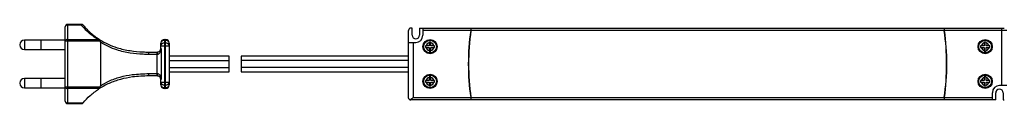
# Model space of a CAD drawing. Header units: millimetres. Extents: x -288 to 360, y -28 to 27.
# Tile 1 of 5: x -288 to 124, y -17 to 17. Entities that reach past the tile are written whole.
import ezdxf

# ---------------------------------------------------------------- set-up
doc = ezdxf.new("R2010")
doc.units = ezdxf.units.MM

msp = doc.modelspace()

# ---------------------------------------------------------------- linework, layer by layer
at = {"color": 7, "linetype": 'Continuous', "lineweight": 25}
for p, q in [((-261.74, 16.53), (-267.5, 16.53)), ((-267.5, 16.53), (-267.5, -16.53)), ((-261.74, 16.53), (-261.74, 16.21)), ((-268.5, -15.53), (-268.5, 15.53)), ((-261.74, 16.21), (-267.5, 16.21)), ((-125, -14), (-125, 14)), ((-123.5, 15), (-124, 15)), ((-123.5, 12.05), (-123.5, 15)), ((-120.4, 15), (124, 15)), ((-120.4, 15), (-120.4, 12.05)), ((-119, 15), (-119, 12)), ((-99.02, 14), (-119, 14)), ((98.91, 14), (-98.91, 14)), ((125, 14), (99.02, 14)), ((123, -9), (123, 15)), ((-278.5, 10), (-285.5, 10)), ((-285.5, 10), (-285.5, 6)), ((-278.5, 6), (-278.5, 10)), ((-268.5, 9.9), (-278.5, 9.9)), ((-253.9, 9.61), (-268.5, 9.61)), ((-267.5, 10.29), (-254.99, 10.29)), ((-253.9, 9.61), (-253.93, 9.66)), ((-253.75, 9.11), (-253.75, -9.11)), ((-228.5, 6.5), (-228.5, 8.75)), ((-227, 10.25), (-227, -10.25)), ((-227, 10.25), (-226.5, 10.25)), ((-226.5, 9.81), (-227, 9.81)), ((-227, 8.69), (-226.5, 8.69)), ((-226.5, -10.25), (-226.5, 10.25)), ((-225, 8.75), (-225, -8.75)), ((-125, 9), (-122, 9)), ((-123, 9), (-123, -14)), ((-116.35, 8.86), (-116.35, 7.6)), ((-115.65, 7.6), (-115.65, 8.86)), ((115.65, 8.86), (115.65, 7.6)), ((116.35, 7.6), (116.35, 8.86)), ((-285.5, 6), (-278.5, 6)), ((-278.5, 6.1), (-268.5, 6.1)), ((-233.5, 5), (-230, 5)), ((-228.5, 7.63), (-225, 7.63)), ((-228.5, 6.5), (-228.44, 6.5)), ((-228.44, 6.5), (-228.44, -6.5)), ((-116.35, 7.6), (-117.61, 7.6)), ((-117.61, 6.9), (-116.35, 6.9)), ((-116.35, 6.9), (-116.35, 5.64)), ((-114.39, 7.6), (-115.65, 7.6)), ((-115.65, 5.64), (-115.65, 6.9)), ((-115.65, 6.9), (-114.39, 6.9)), ((115.65, 7.6), (114.39, 7.6)), ((114.39, 6.9), (115.65, 6.9)), ((115.65, 6.9), (115.65, 5.64)), ((117.61, 7.6), (116.35, 7.6)), ((116.35, 6.9), (117.61, 6.9)), ((116.35, 5.64), (116.35, 6.9)), ((-230, -4), (-230, 4)), ((-229.95, 4), (-230, 4)), ((-200, 3.25), (-225, 3.25)), ((-225, 1.45), (-200, 1.45)), ((-200, -3.25), (-200, 3.25)), ((-125, 3.25), (-195, 3.25)), ((-195, 3.25), (-195, -3.25)), ((-125, 1.45), (-195, 1.45)), ((-99.89, 1.45), (-99.99, 1.45)), ((-99.85, 3.25), (-99.95, 3.25)), ((-230, -4), (-229.95, -4)), ((-225, -1.45), (-200, -1.45)), ((-225, -3.25), (-200, -3.25)), ((-125, -1.45), (-195, -1.45)), ((-195, -3.25), (-125, -3.25)), ((-99.89, -1.45), (-99.99, -1.45)), ((-99.95, -3.25), (-99.85, -3.25)), ((-278.5, -6), (-285.5, -6)), ((-285.5, -6), (-285.5, -10)), ((-278.5, -10), (-278.5, -6)), ((-268.5, -6.1), (-278.5, -6.1)), ((-230, -5), (-233.5, -5)), ((-228.5, -8.75), (-228.5, -6.5)), ((-228.44, -6.5), (-228.5, -6.5)), ((-228.5, -7.63), (-225, -7.63)), ((-116.35, -6.9), (-117.61, -6.9)), ((-117.61, -7.6), (-116.35, -7.6)), ((-116.35, -5.64), (-116.35, -6.9)), ((-116.35, -7.6), (-116.35, -8.86)), ((-115.65, -6.9), (-115.65, -5.64)), ((-114.39, -6.9), (-115.65, -6.9)), ((-115.65, -8.86), (-115.65, -7.6)), ((-115.65, -7.6), (-114.39, -7.6)), ((115.65, -6.9), (114.39, -6.9)), ((114.39, -7.6), (115.65, -7.6)), ((115.65, -5.64), (115.65, -6.9)), ((115.65, -7.6), (115.65, -8.86)), ((116.35, -6.9), (116.35, -5.64)), ((117.61, -6.9), (116.35, -6.9)), ((116.35, -7.6), (117.61, -7.6)), ((116.35, -8.86), (116.35, -7.6)), ((-285.5, -10), (-278.5, -10)), ((-278.5, -9.9), (-268.5, -9.9)), ((-268.5, -9.61), (-253.9, -9.61)), ((-254.28, -10.29), (-267.5, -10.29)), ((-254.5, -10.48), (-254.28, -10.29)), ((-226.5, -8.69), (-227, -8.69)), ((-227, -9.81), (-226.5, -9.81)), ((-226.5, -10.25), (-227, -10.25)), ((119, -15), (119, -12)), ((120.4, -15), (120.4, -12.05)), ((125, -9), (122, -9)), ((123.5, -12.05), (123.5, -15)), ((-267.5, -16.21), (-261.01, -16.21)), ((120.4, -15), (-124, -15)), ((-123, -14), (-99.02, -14)), ((-98.91, -14), (98.91, -14)), ((99.02, -14), (119, -14)), ((123.5, -15), (124, -15)), ((-267.5, -16.53), (-261.28, -16.53))]:
    msp.add_line(p, q, dxfattribs=at)
for centre, radius in [((-116, 7.25), 2.95), ((-116, 7.25), 2.65), ((116, 7.25), 2.95), ((116, 7.25), 2.65), ((-116, -7.25), 2.95), ((-116, -7.25), 2.65), ((116, -7.25), 2.95), ((116, -7.25), 2.65)]:
    msp.add_circle(centre, radius, dxfattribs=at)
for centre, radius, start, end in [((-267.5, 15.53), 1, 90, 180), ((-261.74, 15.53), 1, 41.118, 90), ((-267.63, 15.33), 0.888, 81.3043, 167.1625), ((-261.38, 15.68), 0.645, 52.5267, 124.0004), ((-124, 14), 1, 90, 180), ((0, 0), 100, 171.9522, 188.0478), ((0, 0), 99.9, 171.944, 188.056), ((0, 0), 99.9, 351.944, 8.056), ((0, 0), 100, 351.9522, 8.0478), ((-285.5, 8), 2, 90, 270), ((-267.63, 9.41), 0.888, 81.3043, 167.1625), ((-254.14, 9.81), 0.374, 67.3243, 129.132), ((-254.34, 9.85), 0.455, 334.4147, 41.0503), ((-227, 8.75), 1.5, 90, 180), ((-227.19, 8.48), 1.34, 81.9505, 168.5782), ((-227.19, 7.36), 1.34, 81.9505, 168.5782), ((-226.5, 8.75), 1.5, 0, 90), ((-226.31, 8.48), 1.34, 11.4218, 98.0495), ((-226.31, 7.36), 1.34, 11.4218, 98.0495), ((-121.95, 12.05), 1.55, 180, 0), ((-122, 12), 3, 270, 0), ((-116, 7.25), 1.65, 102.4101, 167.5899), ((-116, 7.25), 1.65, 12.4101, 77.5899), ((116, 7.25), 1.65, 102.4101, 167.5899), ((116, 7.25), 1.65, 12.4101, 77.5899), ((-240.83, 4.25), 7.37, 358.0586, 5.8423), ((-233.14, 4.25), 3.14, 355.4683, 13.8357), ((-235.18, 4.25), 5.24, 357.2698, 8.2413), ((-230, 6.5), 1.5, 351.8228, 360), ((-228.33, 6.27), 0.189, 175.304, 222.0862), ((-116, 7.25), 1.65, 192.4101, 257.5899), ((-116, 7.25), 1.65, 282.4101, 347.5899), ((116, 7.25), 1.65, 192.4101, 257.5899), ((116, 7.25), 1.65, 282.4101, 347.5899), ((-240.83, -4.25), 7.37, 354.1577, 1.9414), ((-233.14, -4.25), 3.14, 346.1643, 4.5317), ((-235.18, -4.25), 5.24, 351.7587, 2.7302), ((-285.5, -8), 2, 90, 270), ((-228.33, -6.27), 0.189, 137.9138, 184.696), ((-230, -6.5), 1.5, 0, 8.1772), ((-227.19, -7.36), 1.34, 191.4218, 278.0495), ((-226.31, -7.36), 1.34, 261.9505, 348.5782), ((-116, -7.25), 1.65, 102.4101, 167.5899), ((-116, -7.25), 1.65, 192.4101, 257.5899), ((-116, -7.25), 1.65, 12.4101, 77.5899), ((-116, -7.25), 1.65, 282.4101, 347.5899), ((116, -7.25), 1.65, 102.4101, 167.5899), ((116, -7.25), 1.65, 192.4101, 257.5899), ((116, -7.25), 1.65, 12.4101, 77.5899), ((116, -7.25), 1.65, 282.4101, 347.5899), ((-267.63, -9.41), 0.888, 192.8375, 278.6957), ((-227.19, -8.48), 1.34, 191.4218, 278.0495), ((-227, -8.75), 1.5, 180, 270), ((-226.31, -8.48), 1.34, 261.9505, 348.5782), ((-226.5, -8.75), 1.5, 270, 0), ((122, -12), 3, 90, 180), ((121.95, -12.05), 1.55, 0, 180), ((-267.5, -15.53), 1, 180, 270), ((-267.63, -15.33), 0.888, 192.8375, 278.6957), ((-124, -14), 1, 245.5302, 270)]:
    msp.add_arc(centre, radius, start, end, dxfattribs=at)
for points, knots in [([(-254.99, 10.29), (-256.22, 11.16), (-258.75, 12.97), (-260.73, 15.11), (-261.74, 16.21)], [0, 0, 0, 0, 0.485634, 1, 1, 1, 1]), ([(-260.99, 16.19), (-260, 15.12), (-258, 12.99), (-255.46, 11.08), (-254.06, 10.19), (-253.99, 10.15)], [0, 0, 0, 0, 0.486737, 0.9763, 1, 1, 1, 1]), ([(-98.87, 15), (-98.87, 15), (-98.87, 14.97), (-98.89, 14.87), (-98.9, 14.8), (-98.93, 14.61), (-98.94, 14.5), (-98.98, 14.26), (-99, 14.13), (-99.02, 14)], [0, 0, 0, 0, 0.25, 0.25, 0.5, 0.5, 0.75, 0.75, 1, 1, 1, 1]), ([(-98.91, 14), (-98.9, 14.13), (-98.88, 14.26), (-98.84, 14.5), (-98.83, 14.61), (-98.78, 14.89), (-98.77, 15), (-98.77, 15)], [0, 0, 0, 0, 0.25, 0.25, 0.5, 0.5, 1, 1, 1, 1]), ([(98.77, 15), (98.77, 15), (98.77, 14.97), (98.79, 14.87), (98.8, 14.8), (98.83, 14.61), (98.84, 14.5), (98.88, 14.26), (98.9, 14.13), (98.91, 14)], [0, 0, 0, 0, 0.25, 0.25, 0.5, 0.5, 0.75, 0.75, 1, 1, 1, 1]), ([(99.02, 14), (99, 14.13), (98.98, 14.26), (98.94, 14.5), (98.93, 14.61), (98.89, 14.89), (98.87, 15), (98.87, 15)], [0, 0, 0, 0, 0.25, 0.25, 0.5, 0.5, 1, 1, 1, 1]), ([(-254.99, 10.29), (-254.99, 10.29), (-254.78, 10.23), (-254.58, 10.16), (-254.37, 10.1)], [0, 0, 0, 0, 0.011663, 1, 1, 1, 1]), ([(-253.93, 9.66), (-253.98, 9.74), (-254.07, 9.9), (-254.23, 10.04), (-254.34, 10.08), (-254.37, 10.1)], [0, 0, 0, 0, 0.469353, 0.83627, 1, 1, 1, 1]), ([(-253.99, 10.15), (-252.87, 9.5), (-250.62, 8.21), (-246.36, 6.59), (-241.38, 5.46), (-237, 5.06), (-234.37, 5), (-233.59, 5), (-233.5, 5), (-233.5, 5)], [0, 0, 0, 0, 0.193097, 0.386053, 0.638692, 0.892202, 0.988272, 0.999997, 1, 1, 1, 1]), ([(-253.75, 9.11), (-253.75, 9.14), (-253.75, 9.27), (-253.81, 9.44), (-253.88, 9.57), (-253.9, 9.61)], [0, 0, 0, 0, 0.144171, 0.741938, 1, 1, 1, 1]), ([(-233.47, 4), (-234.27, 4.01), (-236.91, 4.04), (-241.43, 4.46), (-246.35, 5.59), (-250.52, 7.21), (-252.66, 8.47), (-253.75, 9.11)], [0, 0, 0, 0, 0.11158, 0.36763, 0.62898, 0.81167, 1, 1, 1, 1]), ([(-230, 5), (-229.91, 5.01), (-229.77, 5.01), (-229.51, 5.07), (-229.19, 5.21), (-228.82, 5.53), (-228.6, 5.87), (-228.54, 6.19), (-228.52, 6.29)], [0, 0, 0, 0, 0.101267, 0.143323, 0.295719, 0.527276, 0.856054, 1, 1, 1, 1]), ([(-228.47, 6.14), (-228.49, 5.98), (-228.55, 5.51), (-228.76, 4.89), (-229.14, 4.35), (-229.51, 4.09), (-229.78, 4.01), (-229.91, 4), (-229.95, 4)], [0, 0, 0, 0, 0.168069, 0.499305, 0.72203, 0.866424, 0.959326, 1, 1, 1, 1]), ([(-228.52, 6.29), (-228.5, 6.36), (-228.48, 6.43), (-228.44, 6.5), (-228.44, 6.5)], [0, 0, 0, 0, 0.98276, 1, 1, 1, 1]), ([(-228.44, 6.5), (-228.44, 6.5), (-228.45, 6.38), (-228.46, 6.26), (-228.47, 6.14)], [0, 0, 0, 0, 0.027292, 1, 1, 1, 1]), ([(-230, 4), (-230.67, 4), (-231.82, 4), (-232.98, 4), (-233.47, 4)], [0, 0, 0, 0, 0.576511, 1, 1, 1, 1]), ([(-253.75, -9.11), (-253.75, -9.11), (-252.64, -8.4), (-250.05, -6.98), (-245.54, -5.34), (-239.88, -4.2), (-235.8, -4.07), (-233.47, -4)], [0, 0, 0, 0, 0.000003, 0.200115, 0.433575, 0.676471, 1, 1, 1, 1]), ([(-233.47, -4), (-232.8, -4), (-231.64, -4), (-230.49, -4), (-230, -4)], [0, 0, 0, 0, 0.576457, 1, 1, 1, 1]), ([(-229.95, -4), (-229.87, -4.01), (-229.66, -4.02), (-229.46, -4.13), (-229.21, -4.31), (-228.88, -4.68), (-228.59, -5.32), (-228.51, -5.88), (-228.47, -6.14)], [0, 0, 0, 0, 0.083182, 0.203538, 0.221684, 0.406413, 0.720165, 1, 1, 1, 1]), ([(-233.5, -5), (-233.5, -5), (-235.79, -5), (-239.8, -5.22), (-245.4, -6.32), (-249.43, -7.72), (-252.41, -9.17), (-253.8, -10.04), (-254.5, -10.48)], [0, 0, 0, 0, 0.0000027, 0.3046187, 0.532619, 0.7599072, 0.8798803, 1, 1, 1, 1]), ([(-228.52, -6.29), (-228.56, -6.13), (-228.65, -5.76), (-228.94, -5.4), (-229.31, -5.15), (-229.59, -5.05), (-229.8, -5.01), (-229.92, -5), (-230, -5)], [0, 0, 0, 0, 0.250903, 0.56988, 0.763106, 0.872939, 0.910373, 1, 1, 1, 1]), ([(-228.44, -6.5), (-228.44, -6.5), (-228.48, -6.43), (-228.5, -6.36), (-228.52, -6.29)], [0, 0, 0, 0, 0.01724, 1, 1, 1, 1]), ([(-228.47, -6.14), (-228.46, -6.26), (-228.45, -6.38), (-228.44, -6.5), (-228.44, -6.5)], [0, 0, 0, 0, 0.972708, 1, 1, 1, 1]), ([(-261.01, -16.21), (-260.07, -15.18), (-258.16, -13.11), (-255.73, -11.36), (-254.5, -10.48)], [0, 0, 0, 0, 0.495727, 1, 1, 1, 1]), ([(-254.28, -10.29), (-254.21, -10.19), (-254.08, -9.99), (-253.96, -9.74), (-253.9, -9.61)], [0, 0, 0, 0, 0.497156, 1, 1, 1, 1]), ([(-253.9, -9.61), (-253.84, -9.5), (-253.77, -9.34), (-253.75, -9.17), (-253.75, -9.11)], [0, 0, 0, 0, 0.676885, 1, 1, 1, 1]), ([(-261.01, -16.21), (-261.07, -16.28), (-261.18, -16.4), (-261.27, -16.51), (-261.28, -16.52), (-261.28, -16.52)], [0, 0, 0, 0, 0.393791, 0.724586, 1, 1, 1, 1]), ([(-124.41, -14.91), (-124.52, -14.86), (-124.6, -14.8), (-124.75, -14.67), (-124.81, -14.59), (-124.91, -14.43), (-124.94, -14.35), (-124.99, -14.18), (-125, -14.09), (-125, -14)], [0, 0, 0, 0, 0.25, 0.25, 0.5, 0.5, 0.75, 0.75, 1, 1, 1, 1]), ([(-124.41, -14.91), (-124.31, -14.86), (-124.2, -14.8), (-123.97, -14.67), (-123.86, -14.59), (-123.62, -14.43), (-123.5, -14.35), (-123.25, -14.18), (-123.12, -14.09), (-123, -14)], [0, 0, 0, 0, 0.25, 0.25, 0.5, 0.5, 0.75, 0.75, 1, 1, 1, 1]), ([(-99.02, -14), (-99, -14.13), (-98.98, -14.26), (-98.94, -14.5), (-98.93, -14.61), (-98.89, -14.89), (-98.87, -15), (-98.87, -15)], [0, 0, 0, 0, 0.25, 0.25, 0.5, 0.5, 1, 1, 1, 1]), ([(-98.77, -15), (-98.77, -15), (-98.77, -14.97), (-98.79, -14.87), (-98.8, -14.8), (-98.83, -14.61), (-98.84, -14.5), (-98.88, -14.26), (-98.9, -14.13), (-98.91, -14)], [0, 0, 0, 0, 0.25, 0.25, 0.5, 0.5, 0.75, 0.75, 1, 1, 1, 1]), ([(98.91, -14), (98.9, -14.13), (98.88, -14.26), (98.84, -14.5), (98.83, -14.61), (98.78, -14.89), (98.77, -15), (98.77, -15)], [0, 0, 0, 0, 0.25, 0.25, 0.5, 0.5, 1, 1, 1, 1]), ([(98.87, -15), (98.87, -15), (98.87, -14.97), (98.89, -14.87), (98.9, -14.8), (98.93, -14.61), (98.94, -14.5), (98.98, -14.26), (99, -14.13), (99.02, -14)], [0, 0, 0, 0, 0.25, 0.25, 0.5, 0.5, 0.75, 0.75, 1, 1, 1, 1])]:
    msp.add_open_spline(points, degree=3, knots=knots, dxfattribs=at)
for points in [[(-115.65, 9.15), (-115.88, 9.15), (-116.12, 9.15), (-116.35, 9.15)], [(-116.35, 9.15), (-116.35, 9.06), (-116.35, 8.96), (-116.35, 8.86)], [(-115.65, 8.86), (-115.65, 8.96), (-115.65, 9.06), (-115.65, 9.15)], [(116.35, 9.15), (116.12, 9.15), (115.88, 9.15), (115.65, 9.15)], [(115.65, 9.15), (115.65, 9.06), (115.65, 8.96), (115.65, 8.86)], [(116.35, 8.86), (116.35, 8.96), (116.35, 9.06), (116.35, 9.15)], [(-117.9, 7.6), (-117.9, 7.37), (-117.9, 7.13), (-117.9, 6.9)], [(-117.61, 7.6), (-117.71, 7.6), (-117.81, 7.6), (-117.9, 7.6)], [(-117.9, 6.9), (-117.81, 6.9), (-117.71, 6.9), (-117.61, 6.9)], [(-116.35, 5.64), (-116.35, 5.54), (-116.35, 5.44), (-116.35, 5.35)], [(-116.35, 5.35), (-116.12, 5.35), (-115.88, 5.35), (-115.65, 5.35)], [(-115.65, 5.35), (-115.65, 5.44), (-115.65, 5.54), (-115.65, 5.64)], [(-114.1, 7.6), (-114.19, 7.6), (-114.29, 7.6), (-114.39, 7.6)], [(-114.39, 6.9), (-114.29, 6.9), (-114.19, 6.9), (-114.1, 6.9)], [(-114.1, 6.9), (-114.1, 7.13), (-114.1, 7.37), (-114.1, 7.6)], [(114.39, 7.6), (114.29, 7.6), (114.19, 7.6), (114.1, 7.6)], [(114.1, 7.6), (114.1, 7.37), (114.1, 7.13), (114.1, 6.9)], [(114.1, 6.9), (114.19, 6.9), (114.29, 6.9), (114.39, 6.9)], [(115.65, 5.64), (115.65, 5.54), (115.65, 5.44), (115.65, 5.35)], [(115.65, 5.35), (115.88, 5.35), (116.12, 5.35), (116.35, 5.35)], [(116.35, 5.35), (116.35, 5.44), (116.35, 5.54), (116.35, 5.64)], [(117.9, 7.6), (117.81, 7.6), (117.71, 7.6), (117.61, 7.6)], [(117.61, 6.9), (117.71, 6.9), (117.81, 6.9), (117.9, 6.9)], [(117.9, 6.9), (117.9, 7.13), (117.9, 7.37), (117.9, 7.6)], [(-117.61, -6.9), (-117.71, -6.9), (-117.81, -6.9), (-117.9, -6.9)], [(-117.9, -6.9), (-117.9, -7.13), (-117.9, -7.37), (-117.9, -7.6)], [(-117.9, -7.6), (-117.81, -7.6), (-117.71, -7.6), (-117.61, -7.6)], [(-115.65, -5.35), (-115.88, -5.35), (-116.12, -5.35), (-116.35, -5.35)], [(-116.35, -5.35), (-116.35, -5.44), (-116.35, -5.54), (-116.35, -5.64)], [(-115.65, -5.64), (-115.65, -5.54), (-115.65, -5.44), (-115.65, -5.35)], [(-114.1, -6.9), (-114.19, -6.9), (-114.29, -6.9), (-114.39, -6.9)], [(-114.39, -7.6), (-114.29, -7.6), (-114.19, -7.6), (-114.1, -7.6)], [(-114.1, -7.6), (-114.1, -7.37), (-114.1, -7.13), (-114.1, -6.9)], [(114.1, -6.9), (114.1, -7.13), (114.1, -7.37), (114.1, -7.6)], [(114.39, -6.9), (114.29, -6.9), (114.19, -6.9), (114.1, -6.9)], [(114.1, -7.6), (114.19, -7.6), (114.29, -7.6), (114.39, -7.6)], [(116.35, -5.35), (116.12, -5.35), (115.88, -5.35), (115.65, -5.35)], [(115.65, -5.35), (115.65, -5.44), (115.65, -5.54), (115.65, -5.64)], [(116.35, -5.64), (116.35, -5.54), (116.35, -5.44), (116.35, -5.35)], [(117.9, -6.9), (117.81, -6.9), (117.71, -6.9), (117.61, -6.9)], [(117.61, -7.6), (117.71, -7.6), (117.81, -7.6), (117.9, -7.6)], [(117.9, -7.6), (117.9, -7.37), (117.9, -7.13), (117.9, -6.9)], [(-116.35, -8.86), (-116.35, -8.96), (-116.35, -9.06), (-116.35, -9.15)], [(-116.35, -9.15), (-116.12, -9.15), (-115.88, -9.15), (-115.65, -9.15)], [(-115.65, -9.15), (-115.65, -9.06), (-115.65, -8.96), (-115.65, -8.86)], [(115.65, -8.86), (115.65, -8.96), (115.65, -9.06), (115.65, -9.15)], [(115.65, -9.15), (115.88, -9.15), (116.12, -9.15), (116.35, -9.15)], [(116.35, -9.15), (116.35, -9.06), (116.35, -8.96), (116.35, -8.86)]]:
    msp.add_open_spline(points, degree=3, dxfattribs=at)

doc.saveas('drawing.dxf')
